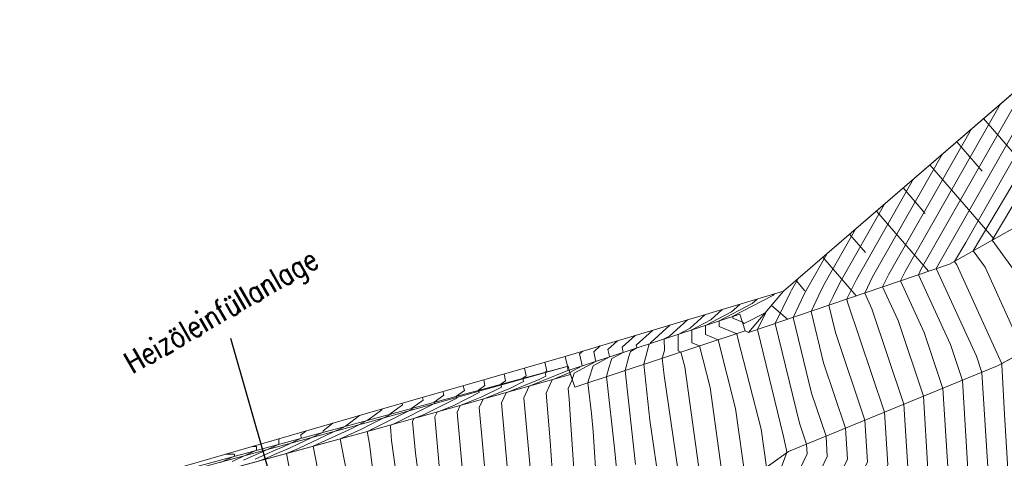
# Model space of a CAD drawing. Header units: metres. Extents: x 3490449 to 3490968, y 5754217 to 5754743.
# Tile 22 of 212: x 3490591 to 3490619, y 5754370 to 5754382. Entities that reach past the tile are written whole.
import ezdxf

# ---------------------------------------------------------------- set-up
doc = ezdxf.new("R2010")
doc.units = ezdxf.units.M
doc.header["$LTSCALE"] = 0.25
doc.linetypes.add('Kartierung-07$0$AUSGEZOGEN', pattern=[0])
for name, color, linetype, lineweight, true_color in [('Kartierung-07$0$$BOESCHUNG', 7, 'Continuous', 18, 0x82563a), ('Kartierung-07$0$$BRUCH', 7, 'Continuous', 18, 0x82563a), ('Kartierung-07$0$$HOEHEN_Haupt', 7, 'Continuous', 18, 0x82563a), ('Kartierung-07$0$$HOEHEN_Mittel', 7, 'Continuous', 18, 0x82563a), ('Kartierung-07$0$B_Befestigt', 7, 'Continuous', 18, 0x82563a), ('Kartierung-07$0$B_Boeschung_OK', 7, 'Continuous', 18, 0x82563a), ('Kartierung-07$0$B_Mauer', 7, 'Kartierung-07$0$AUSGEZOGEN', 18, 0x82563a), ('Kartierung-07$0$B_Zaun', 7, 'Kartierung-07$0$AUSGEZOGEN', 18, 0x82563a)]:
    doc.layers.add(name, color=color, linetype=linetype, lineweight=lineweight, true_color=true_color)
doc.layers.add('Kartierung-07$0$B_Schrift_25_30Grad', color=7, linetype='Continuous', true_color=0x82563a)
doc.styles.add('Kartierung-07$0$STANDARD', font='romans.shx', dxfattribs={"width": 0.8})

msp = doc.modelspace()

# ---------------------------------------------------------------- linework, layer by layer
at = {"layer": 'Kartierung-07$0$$BOESCHUNG', "ltscale": 0.02}
for p, q in [((3490618.53, 5754379.666, 152.959), (3490620.612, 5754377.256, 152.055)), ((3490617.773, 5754379.012, 153.051), (3490618.494, 5754378.178, 152.744)), ((3490617.016, 5754378.358, 153.143), (3490618.831, 5754376.258, 152.389)), ((3490616.26, 5754377.704, 153.236), (3490616.882, 5754376.985, 152.984)), ((3490615.503, 5754377.05, 153.328), (3490616.974, 5754375.348, 152.744)), ((3490614.746, 5754376.397, 153.421), (3490615.193, 5754375.88, 153.245)), ((3490613.99, 5754375.743, 153.513), (3490614.933, 5754374.651, 153.147)), ((3490613.233, 5754375.089, 153.605), (3490613.484, 5754374.798, 153.511)), ((3490612.535, 5754374.377, 153.684), (3490612.994, 5754373.99, 153.531))]:
    msp.add_line(p, q, dxfattribs=at)
at = {"layer": 'Kartierung-07$0$$BRUCH', "ltscale": 0.02}
for p, q in [((3490612.877, 5754374.781), (3490624.486, 5754384.813)), ((3490621.733, 5754377.884), (3490617.569, 5754375.551)), ((3490617.569, 5754375.551), (3490611.89, 5754373.613)), ((3490618.928, 5754372.671), (3490623.319, 5754375.072)), ((3490606.733, 5754372.948), (3490612.877, 5754374.781)), ((3490611.89, 5754373.613), (3490612.877, 5754374.781)), ((3490611.64, 5754374.139), (3490606.82, 5754372.548)), ((3490611.797, 5754373.664), (3490611.64, 5754374.139)), ((3490606.977, 5754372.073), (3490611.797, 5754373.664)), ((3490611.89, 5754373.613), (3490611.797, 5754373.664)), ((3490601.125, 5754371.335), (3490606.733, 5754372.948)), ((3490606.793, 5754372.667), (3490591.46, 5754368.522)), ((3490606.82, 5754372.548), (3490606.793, 5754372.667)), ((3490606.82, 5754372.548), (3490606.86, 5754372.427)), ((3490613.015, 5754370.252), (3490618.928, 5754372.671)), ((3490606.86, 5754372.427), (3490601.26, 5754370.853)), ((3490606.86, 5754372.427), (3490606.977, 5754372.073)), ((3490595.981, 5754369.843), (3490601.125, 5754371.335)), ((3490601.26, 5754370.853), (3490595.575, 5754369.311)), ((3490610.651, 5754368.562), (3490613.015, 5754370.252))]:
    msp.add_line(p, q, dxfattribs=at)
at = {"layer": 'Kartierung-07$0$$HOEHEN_Haupt', "ltscale": 0.02}
for points in [[(3490622.284, 5754382.91), (3490619.775, 5754378.505), (3490618.24, 5754375.927), (3490618.575, 5754375.467), (3490619.661, 5754373.072), (3490619.677, 5754372.875), (3490619.833, 5754369.871), (3490619.468, 5754369.3), (3490616.355, 5754366.895), (3490614.062, 5754364.653), (3490613.287, 5754363.848), (3490611.873, 5754362.302), (3490611.553, 5754361.966), (3490611.308, 5754361.368), (3490607.031, 5754354.816), (3490606.574, 5754353.794), (3490606.099, 5754353.127), (3490602.836, 5754346.222), (3490602.137, 5754345.243)], [(3490618.19, 5754379.373), (3490615.854, 5754375.269), (3490615.678, 5754374.906), (3490616.114, 5754373.952), (3490616.83, 5754371.813), (3490616.959, 5754369.739), (3490616.119, 5754367.978), (3490614.757, 5754366.925), (3490613.888, 5754366.075), (3490612.262, 5754364.386), (3490611.365, 5754363.405), (3490610.421, 5754362.414), (3490609.696, 5754360.647), (3490606.409, 5754355.611), (3490605.676, 5754353.972), (3490604.915, 5754352.904), (3490602.336, 5754347.446), (3490601.399, 5754346.134)], [(3490614.097, 5754375.835), (3490613.56, 5754374.893), (3490613.475, 5754374.717), (3490613.149, 5754374.043), (3490613.67, 5754371.905), (3490614.078, 5754370.687), (3490614.113, 5754370.109), (3490613.397, 5754368.606), (3490612.898, 5754367.281), (3490612.638, 5754366.38), (3490611.237, 5754364.924), (3490610.856, 5754364.509), (3490609.289, 5754362.863), (3490608.085, 5754359.927), (3490605.786, 5754356.405), (3490604.778, 5754354.151), (3490603.732, 5754352.681), (3490601.837, 5754348.671), (3490600.661, 5754347.025)], [(3490599.923, 5754347.916), (3490601.337, 5754349.896), (3490602.548, 5754352.458), (3490603.88, 5754354.33), (3490605.164, 5754357.2), (3490606.474, 5754359.206), (3490608.157, 5754363.311), (3490609.706, 5754364.937), (3490609.902, 5754365.391), (3490610.086, 5754365.815), (3490610.223, 5754366.009), (3490610.675, 5754368.046), (3490610.759, 5754368.214), (3490611.232, 5754368.977), (3490610.805, 5754372.057), (3490610.504, 5754373.237), (3490610.287, 5754373.327), (3490610.283, 5754373.691), (3490610.824, 5754373.972), (3490611.148, 5754374.265)], [(3490608.195, 5754369.378), (3490608.11, 5754370.266), (3490607.876, 5754372.37), (3490607.944, 5754372.618), (3490608.025, 5754372.878), (3490608.351, 5754373.053), (3490608.341, 5754373.097), (3490608.319, 5754373.199), (3490608.684, 5754373.53)], [(3490605.168, 5754368.773), (3490604.91, 5754371.632), (3490605.039, 5754371.915), (3490605.976, 5754372.291), (3490606.165, 5754372.386), (3490606.141, 5754372.491), (3490606.188, 5754372.525), (3490606.134, 5754372.776)], [(3490601.953, 5754369.48), (3490601.805, 5754370.563), (3490601.769, 5754370.962), (3490601.787, 5754371.001), (3490601.917, 5754371.053), (3490603.016, 5754371.605), (3490603.007, 5754371.643), (3490603.278, 5754371.841), (3490603.255, 5754371.948)], [(3490598.071, 5754369.988), (3490598.27, 5754370.068), (3490598.433, 5754370.142), (3490598.935, 5754370.355), (3490599.174, 5754370.467), (3490599.872, 5754370.796), (3490599.872, 5754370.839), (3490600.142, 5754371.05)]]:
    msp.add_lwpolyline(points, dxfattribs=at)
at = {"layer": 'Kartierung-07$0$$HOEHEN_Mittel', "ltscale": 0.02}
for points in [[(3490623.102, 5754383.617), (3490621.527, 5754380.85), (3490618.772, 5754376.225), (3490619.374, 5754375.401), (3490620.277, 5754373.408), (3490620.307, 5754373.046), (3490620.44, 5754370.477), (3490619.581, 5754369.135), (3490616.675, 5754366.889), (3490614.097, 5754364.369), (3490613.492, 5754363.741), (3490611.974, 5754362.081), (3490611.78, 5754361.877), (3490611.63, 5754361.512), (3490607.155, 5754354.657), (3490606.753, 5754353.758), (3490606.336, 5754353.172), (3490602.935, 5754345.977), (3490602.285, 5754345.065)], [(3490621.465, 5754382.202), (3490618.024, 5754376.161), (3490617.707, 5754375.629), (3490617.777, 5754375.534), (3490619.045, 5754372.735), (3490619.048, 5754372.704), (3490619.121, 5754371.3), (3490619.236, 5754369.442), (3490619.185, 5754369.335), (3490616.036, 5754366.901), (3490614.027, 5754364.938), (3490613.082, 5754363.956), (3490611.771, 5754362.523), (3490611.327, 5754362.056), (3490610.986, 5754361.224), (3490606.906, 5754354.975), (3490606.394, 5754353.829), (3490605.862, 5754353.082), (3490602.736, 5754346.467), (3490601.989, 5754345.422)], [(3490620.646, 5754381.495), (3490617.23, 5754375.495), (3490617.195, 5754375.423), (3490618.33, 5754372.943), (3490618.482, 5754372.489), (3490618.667, 5754369.516), (3490618.418, 5754368.996), (3490615.716, 5754366.907), (3490613.992, 5754365.222), (3490612.877, 5754364.064), (3490611.67, 5754362.743), (3490611.101, 5754362.146), (3490610.663, 5754361.08), (3490606.782, 5754355.134), (3490606.215, 5754353.865), (3490605.626, 5754353.038), (3490602.636, 5754346.712), (3490601.842, 5754345.6)], [(3490619.828, 5754380.787), (3490616.771, 5754375.42), (3490616.689, 5754375.251), (3490617.591, 5754373.279), (3490617.931, 5754372.263), (3490618.098, 5754369.59), (3490617.652, 5754368.656), (3490615.396, 5754366.913), (3490613.958, 5754365.507), (3490612.672, 5754364.171), (3490611.568, 5754362.964), (3490610.874, 5754362.235), (3490610.341, 5754360.936), (3490606.658, 5754355.293), (3490606.035, 5754353.901), (3490605.389, 5754352.993), (3490602.536, 5754346.957), (3490601.694, 5754345.778)], [(3490619.009, 5754380.08), (3490616.312, 5754375.345), (3490616.183, 5754375.078), (3490616.853, 5754373.616), (3490617.381, 5754372.038), (3490617.529, 5754369.665), (3490616.886, 5754368.317), (3490615.077, 5754366.919), (3490613.923, 5754365.791), (3490612.467, 5754364.279), (3490611.466, 5754363.185), (3490610.648, 5754362.325), (3490610.019, 5754360.792), (3490606.533, 5754355.452), (3490605.855, 5754353.937), (3490605.152, 5754352.949), (3490602.436, 5754347.202), (3490601.547, 5754345.956)], [(3490617.372, 5754378.665), (3490615.395, 5754375.194), (3490615.172, 5754374.733), (3490615.376, 5754374.288), (3490616.28, 5754371.588), (3490616.39, 5754369.813), (3490615.353, 5754367.638), (3490614.437, 5754366.931), (3490613.853, 5754366.36), (3490612.057, 5754364.494), (3490611.263, 5754363.626), (3490610.195, 5754362.504), (3490609.374, 5754360.503), (3490606.284, 5754355.77), (3490605.496, 5754354.008), (3490604.679, 5754352.86), (3490602.236, 5754347.691), (3490601.252, 5754346.313)], [(3490616.553, 5754377.958), (3490614.936, 5754375.119), (3490614.679, 5754374.587), (3490614.666, 5754374.56), (3490614.687, 5754374.475), (3490615.729, 5754371.362), (3490615.821, 5754369.887), (3490614.587, 5754367.299), (3490614.118, 5754366.937), (3490613.819, 5754366.644), (3490611.852, 5754364.601), (3490611.161, 5754363.847), (3490609.969, 5754362.594), (3490609.052, 5754360.359), (3490606.16, 5754355.929), (3490605.317, 5754354.044), (3490604.442, 5754352.815), (3490602.136, 5754347.936), (3490601.104, 5754346.491)], [(3490615.734, 5754377.25), (3490614.478, 5754375.044), (3490614.278, 5754374.631), (3490614.161, 5754374.388), (3490614.348, 5754373.618), (3490615.179, 5754371.137), (3490615.252, 5754369.961), (3490613.82, 5754366.96), (3490613.798, 5754366.943), (3490613.784, 5754366.929), (3490611.647, 5754364.709), (3490611.06, 5754364.067), (3490609.742, 5754362.683), (3490608.73, 5754360.215), (3490606.035, 5754356.087), (3490605.137, 5754354.08), (3490604.205, 5754352.77), (3490602.036, 5754348.181), (3490600.956, 5754346.669)], [(3490614.916, 5754376.543), (3490614.019, 5754374.968), (3490613.877, 5754374.674), (3490613.655, 5754374.215), (3490614.009, 5754372.762), (3490614.628, 5754370.912), (3490614.683, 5754370.035), (3490613.594, 5754367.753), (3490613.351, 5754367.108), (3490613.225, 5754366.669), (3490611.442, 5754364.817), (3490610.958, 5754364.288), (3490609.516, 5754362.773), (3490608.407, 5754360.071), (3490605.911, 5754356.246), (3490604.958, 5754354.115), (3490603.969, 5754352.726), (3490601.936, 5754348.426), (3490600.809, 5754346.847)], [(3490613.278, 5754375.128), (3490613.102, 5754374.818), (3490613.074, 5754374.76), (3490612.643, 5754373.87), (3490613.33, 5754371.049), (3490613.527, 5754370.461), (3490613.544, 5754370.183), (3490613.199, 5754369.459), (3490612.445, 5754367.455), (3490612.052, 5754366.092), (3490611.032, 5754365.032), (3490610.755, 5754364.729), (3490609.063, 5754362.952), (3490607.763, 5754359.783), (3490605.662, 5754356.564), (3490604.599, 5754354.187), (3490603.495, 5754352.637), (3490601.737, 5754348.916), (3490600.514, 5754347.204)], [(3490611.991, 5754367.629), (3490612.958, 5754370.196), (3490612.974, 5754370.223), (3490612.965, 5754370.293), (3490612.922, 5754370.461), (3490612.874, 5754370.672), (3490612.138, 5754373.698), (3490612.374, 5754374.185), (3490611.768, 5754373.871), (3490611.716, 5754373.908), (3490611.605, 5754373.954), (3490611.443, 5754374.021), (3490611.443, 5754374.074), (3490612.579, 5754374.663), (3490612.626, 5754374.706)], [(3490600.218, 5754347.56), (3490601.537, 5754349.406), (3490603.022, 5754352.548), (3490604.24, 5754354.258), (3490605.413, 5754356.882), (3490607.118, 5754359.494), (3490608.61, 5754363.131), (3490610.552, 5754365.171), (3490610.621, 5754365.247), (3490610.879, 5754365.514), (3490611.538, 5754367.802), (3490612.137, 5754369.393), (3490612.394, 5754369.808), (3490612.245, 5754370.881), (3490611.589, 5754373.45), (3490611.56, 5754373.58), (3490611.555, 5754373.584), (3490611.536, 5754373.592), (3490611.058, 5754373.79), (3490611.056, 5754373.946), (3490611.994, 5754374.433), (3490612.133, 5754374.559)], [(3490600.071, 5754347.738), (3490601.437, 5754349.651), (3490602.785, 5754352.503), (3490604.06, 5754354.294), (3490605.288, 5754357.041), (3490606.796, 5754359.35), (3490608.384, 5754363.221), (3490610.292, 5754365.226), (3490610.341, 5754365.337), (3490610.386, 5754365.441), (3490610.419, 5754365.489), (3490610.591, 5754366.261), (3490611.085, 5754367.976), (3490611.316, 5754368.591), (3490611.813, 5754369.392), (3490611.525, 5754371.469), (3490611.03, 5754373.411), (3490610.672, 5754373.558), (3490610.67, 5754373.819), (3490611.409, 5754374.202), (3490611.64, 5754374.412)], [(3490610.655, 5754374.118), (3490610.239, 5754373.741), (3490609.897, 5754373.564), (3490609.901, 5754373.096), (3490609.978, 5754373.064), (3490610.085, 5754372.645), (3490610.651, 5754368.562), (3490610.651, 5754368.562), (3490610.34, 5754367.942), (3490610.027, 5754366.53), (3490609.786, 5754366.189), (3490609.464, 5754365.445), (3490609.119, 5754364.648), (3490607.931, 5754363.4), (3490606.151, 5754359.062), (3490605.039, 5754357.359), (3490603.701, 5754354.366), (3490602.311, 5754352.414), (3490601.237, 5754350.141), (3490599.776, 5754348.095)], [(3490610.162, 5754373.971), (3490609.654, 5754373.511), (3490609.51, 5754373.436), (3490609.513, 5754373.112), (3490609.453, 5754372.89), (3490609.507, 5754372.401), (3490610.022, 5754368.852)], [(3490608.698, 5754369.881), (3490608.401, 5754372.543), (3490608.509, 5754372.937), (3490608.555, 5754373.082), (3490608.737, 5754373.181), (3490608.732, 5754373.205), (3490608.719, 5754373.263), (3490609.177, 5754373.677)], [(3490609.67, 5754373.824), (3490609.12, 5754373.326), (3490609.123, 5754373.314), (3490609.124, 5754373.308), (3490609.084, 5754373.287), (3490609.075, 5754373.256), (3490608.927, 5754372.717), (3490609.103, 5754371.141), (3490609.393, 5754369.142)], [(3490608.191, 5754373.383), (3490607.918, 5754373.136), (3490607.95, 5754372.988), (3490607.964, 5754372.926), (3490607.496, 5754372.673), (3490607.378, 5754372.299), (3490607.35, 5754372.196), (3490607.448, 5754371.323), (3490607.496, 5754370.815), (3490607.602, 5754369.214)], [(3490606.398, 5754368.898), (3490606.288, 5754370.557), (3490606.167, 5754371.9), (3490606.34, 5754372.281), (3490606.842, 5754372.482), (3490607.191, 5754372.67), (3490607.168, 5754372.771), (3490607.117, 5754373.009), (3490607.206, 5754373.089)], [(3490607, 5754369.056), (3490606.87, 5754371.006), (3490606.822, 5754371.732), (3490606.795, 5754372.034), (3490606.908, 5754372.283), (3490606.966, 5754372.468), (3490607.578, 5754372.798), (3490607.559, 5754372.88), (3490607.518, 5754373.072), (3490607.699, 5754373.236)], [(3490605.753, 5754369.381), (3490605.538, 5754371.766), (3490605.689, 5754372.098), (3490606.788, 5754372.538), (3490606.795, 5754372.542), (3490606.768, 5754372.66), (3490606.77, 5754372.662), (3490606.71, 5754372.941)], [(3490604.495, 5754369.131), (3490604.282, 5754371.498), (3490604.388, 5754371.732), (3490605.164, 5754372.043), (3490605.535, 5754372.229), (3490605.514, 5754372.321), (3490605.606, 5754372.388), (3490605.558, 5754372.61)], [(3490603.15, 5754369.847), (3490603.025, 5754371.23), (3490603.088, 5754371.367), (3490603.541, 5754371.548), (3490604.275, 5754371.917), (3490604.26, 5754371.982), (3490604.442, 5754372.115), (3490604.407, 5754372.279)], [(3490603.823, 5754369.489), (3490603.654, 5754371.364), (3490603.738, 5754371.55), (3490604.352, 5754371.796), (3490604.905, 5754372.073), (3490604.887, 5754372.152), (3490605.024, 5754372.251), (3490604.983, 5754372.445)], [(3490602.785, 5754367.951), (3490602.477, 5754370.205), (3490602.397, 5754371.096), (3490602.437, 5754371.184), (3490602.729, 5754371.301), (3490603.645, 5754371.761), (3490603.634, 5754371.813), (3490603.86, 5754371.978), (3490603.831, 5754372.113)], [(3490601.544, 5754367.44), (3490601.182, 5754370.472), (3490601.115, 5754370.814), (3490601.211, 5754370.858), (3490601.253, 5754370.88), (3490602.386, 5754371.449), (3490602.38, 5754371.474), (3490602.696, 5754371.704), (3490602.68, 5754371.782)], [(3490600.026, 5754368.165), (3490599.593, 5754370.401), (3490600.697, 5754370.909), (3490601.126, 5754371.135), (3490601.172, 5754371.168), (3490601.532, 5754371.431), (3490601.528, 5754371.451)], [(3490600.769, 5754368.469), (3490600.354, 5754370.607), (3490600.954, 5754370.883), (3490601.213, 5754371.02), (3490601.756, 5754371.292), (3490601.753, 5754371.305), (3490602.114, 5754371.567), (3490602.104, 5754371.617)], [(3490599.035, 5754369.147), (3490598.832, 5754370.195), (3490599.131, 5754370.321), (3490599.213, 5754370.36), (3490600.124, 5754370.789), (3490600.439, 5754370.934), (3490600.499, 5754370.966), (3490600.653, 5754371.078), (3490600.898, 5754371.269)], [(3490597.946, 5754370.036), (3490598.469, 5754370.273), (3490598.74, 5754370.388), (3490599.134, 5754370.574), (3490599.246, 5754370.627), (3490599.244, 5754370.72), (3490599.385, 5754370.83)], [(3490598.629, 5754370.611), (3490598.616, 5754370.601), (3490598.616, 5754370.59), (3490598.619, 5754370.457), (3490598.544, 5754370.422), (3490598.504, 5754370.405), (3490597.622, 5754370.004)], [(3490597.872, 5754370.392), (3490597.99, 5754370.395), (3490597.992, 5754370.288), (3490597.298, 5754369.972)], [(3490597.116, 5754370.172), (3490597.364, 5754370.179), (3490597.365, 5754370.118), (3490596.974, 5754369.94)]]:
    msp.add_lwpolyline(points, dxfattribs=at)
at = {"layer": 'Kartierung-07$0$B_Befestigt', "ltscale": 0.02}
for points in [[(3490629.26, 5754384.593), (3490625.718, 5754381.251), (3490621.733, 5754377.884), (3490617.569, 5754375.551), (3490611.89, 5754373.613)], [(3490613.015, 5754370.252), (3490618.928, 5754372.671), (3490623.319, 5754375.072), (3490627.827, 5754378.354), (3490631.507, 5754381.083)], [(3490611.797, 5754373.664), (3490611.89, 5754373.613)], [(3490610.651, 5754368.562), (3490613.015, 5754370.252)]]:
    msp.add_lwpolyline(points, dxfattribs=at)
at = {"layer": 'Kartierung-07$0$B_Boeschung_OK', "ltscale": 0.02}
msp.add_lwpolyline([(3490611.89, 5754373.613), (3490612.877, 5754374.781)], dxfattribs=at)
at = {"layer": 'Kartierung-07$0$B_Mauer', "ltscale": 0.02}
for points in [[(3490611.64, 5754374.139), (3490606.82, 5754372.548)], [(3490611.64, 5754374.139), (3490611.797, 5754373.664)], [(3490611.797, 5754373.664), (3490606.977, 5754372.073)], [(3490606.793, 5754372.667), (3490601.193, 5754371.094), (3490595.509, 5754369.552), (3490591.297, 5754368.376)], [(3490606.793, 5754372.667), (3490606.82, 5754372.548)], [(3490606.82, 5754372.548), (3490606.977, 5754372.073)], [(3490606.86, 5754372.427), (3490601.26, 5754370.853), (3490595.575, 5754369.311), (3490591.364, 5754368.135)]]:
    msp.add_lwpolyline(points, dxfattribs=at)
at = {"layer": 'Kartierung-07$0$B_Schrift_25_30Grad', "ltscale": 0.02}
msp.add_lwpolyline([(3490600.772, 5754361.177), (3490597.259, 5754373.451)], dxfattribs=at)
at = {"layer": 'Kartierung-07$0$B_Zaun', "ltscale": 0.02}
msp.add_lwpolyline([(3490637.279, 5754396.482), (3490624.486, 5754384.813), (3490612.877, 5754374.781), (3490606.733, 5754372.948), (3490601.125, 5754371.335), (3490595.981, 5754369.843), (3490591.46, 5754368.522)], dxfattribs=at)

# ---------------------------------------------------------------- texts
at = {"layer": 'Kartierung-07$0$B_Schrift_25_30Grad', "ltscale": 0.02, "style": 'Kartierung-07$0$STANDARD', "width": 0.8}
msp.add_text('Heizöleinfüllanlage', height=0.625, rotation=30, dxfattribs=at).set_placement((3490594.489, 5754372.432))

doc.saveas('drawing.dxf')
